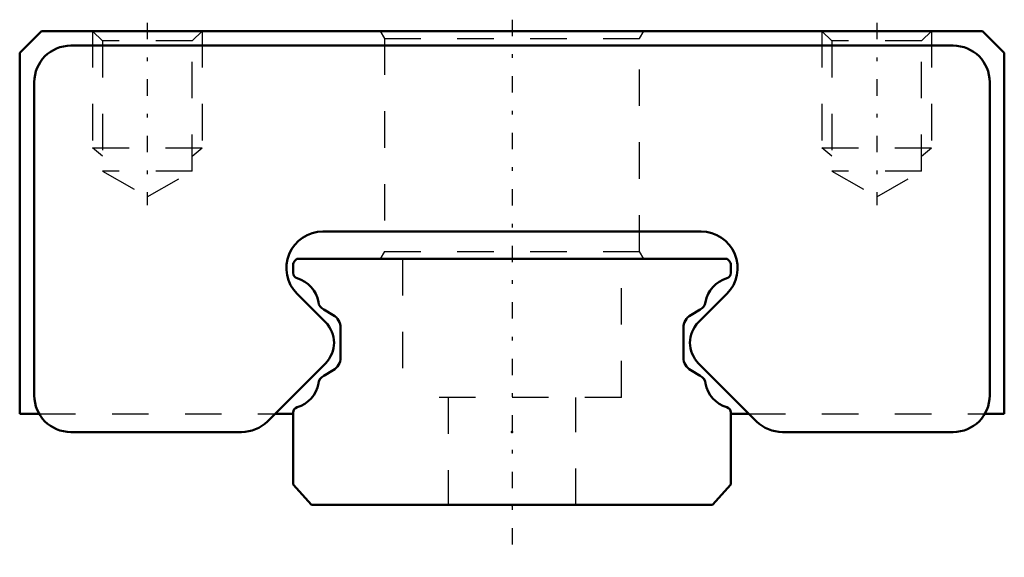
# Model space of a CAD drawing. Header units: millimetres. Extents: x -13.5 to 13.5, y -1.4 to 13.3.
import ezdxf

# ---------------------------------------------------------------- set-up
doc = ezdxf.new("R2010")
doc.units = ezdxf.units.MM
doc.linetypes.add('Center', pattern=[1.5, 0.45, -0.5, 0.05, -0.5])
doc.linetypes.add('Dashed', pattern=[2, 1, -1])
for name, color, linetype, lineweight in [('2d ConnectionPoints', 7, 'Continuous', 50), ('AM_0', 7, 'Continuous', 50), ('AM_5', 3, 'Continuous', 25), ('AM_7', 7, 'Center', 25), ('AM_9', 6, 'Dashed', 25)]:
    doc.layers.add(name, color=color, linetype=linetype, lineweight=lineweight)

# ---------------------------------------------------------------- blocks, each defined once
blk = doc.blocks.new('1_Slider__EPF12_M_10_11_0_in_EPF12M27_95LM_G10_0_25_65_1_2')
at = {"layer": 'AM_0'}
for p, q in [((-12.9, 13), (-13.5, 12.4)), ((12.9, 13), (-12.9, 13)), ((13.5, 12.4), (12.9, 13)), ((12.1, 12.6), (-12.1, 12.6)), ((-13.5, 12.4), (-13.5, 2.5)), ((13.5, 2.5), (13.5, 12.4)), ((-13.1, 11.6), (-13.1, 3)), ((13.1, 3), (13.1, 11.6)), ((-5.186, 7.5), (5.186, 7.5)), ((-5.116, 5.016), (-5.893, 5.793)), ((5.893, 5.793), (5.116, 5.016)), ((-6.707, 2.293), (-5.116, 3.884)), ((5.116, 3.884), (6.707, 2.293)), ((-13.5, 2.5), (-12.966, 2.5)), ((-6.5, 2.5), (-6, 2.5)), ((6, 2.5), (6.5, 2.5)), ((12.966, 2.5), (13.5, 2.5)), ((-12.1, 2), (-7.414, 2)), ((7.414, 2), (12.1, 2))]:
    blk.add_line(p, q, dxfattribs=at)
for centre, radius, start, end in [((-12.1, 11.6), 1, 90, 180), ((12.1, 11.6), 1, 0, 90), ((-5.186, 6.5), 1, 90, 225), ((5.186, 6.5), 1, 315, 90), ((-5.681, 4.45), 0.8, 315, 45), ((5.681, 4.45), 0.8, 135, 225), ((-12.1, 3), 1, 180, 270), ((12.1, 3), 1, 270, 360), ((-7.414, 3), 1, 270, 315), ((7.414, 3), 1, 225, 270)]:
    blk.add_arc(centre, radius, start, end, dxfattribs=at)
at = {"layer": 'AM_5', "linetype": 'Dashed'}
for p, q in [((-11.5, 13), (-11.5, 9.8)), ((-8.5, 13), (-8.5, 9.8)), ((8.5, 13), (8.5, 9.8)), ((11.5, 13), (11.5, 9.8)), ((-11.229, 9.566), (-11.5, 9.8)), ((-11.5, 9.8), (-8.5, 9.8)), ((-8.77, 9.566), (-8.5, 9.8)), ((8.771, 9.566), (8.5, 9.8)), ((8.5, 9.8), (11.5, 9.8)), ((11.229, 9.566), (11.5, 9.8))]:
    blk.add_line(p, q, dxfattribs=at)
at = {"layer": 'AM_7'}
for p, q in [((-10, 13.227), (-10, 8.223)), ((10, 13.227), (10, 8.223))]:
    blk.add_line(p, q, dxfattribs=at)
at = {"layer": 'AM_9'}
for p, q in [((-11.5, 13), (-11.229, 12.729)), ((-8.77, 12.729), (-8.5, 13)), ((-3.615, 13), (-3.5, 12.8)), ((3.5, 12.8), (3.615, 13)), ((8.5, 13), (8.771, 12.729)), ((11.229, 12.729), (11.5, 13)), ((-11.229, 12.729), (-11.229, 9.16)), ((-8.77, 12.729), (-11.229, 12.729)), ((-8.77, 9.16), (-8.77, 12.729)), ((-3.5, 12.8), (-3.5, 6.95)), ((-3.5, 12.8), (3.5, 12.8)), ((3.5, 6.95), (3.5, 12.8)), ((8.771, 12.729), (8.771, 9.16)), ((11.229, 12.729), (8.771, 12.729)), ((11.229, 9.16), (11.229, 12.729)), ((-11.229, 9.16), (-10, 8.45)), ((-8.77, 9.16), (-11.229, 9.16)), ((-10, 8.45), (-8.77, 9.16)), ((11.229, 9.16), (8.771, 9.16)), ((8.771, 9.16), (10, 8.45)), ((10, 8.45), (11.229, 9.16)), ((-3.5, 6.95), (-3.615, 6.75)), ((-3.5, 6.95), (3.5, 6.95)), ((3.615, 6.75), (3.5, 6.95)), ((-12.966, 2.5), (-6.5, 2.5)), ((6.5, 2.5), (12.966, 2.5))]:
    blk.add_line(p, q, dxfattribs=at)
blk = doc.blocks.new('2_EPF12_M9510_R_Track_0_in_EPF12M27_95LM_G10_0_25_65_1_2')
at = {"layer": 'AM_0'}
for p, q in [((-5.9, 6.75), (-5.956, 6.694)), ((5.9, 6.75), (-5.9, 6.75)), ((5.956, 6.694), (5.9, 6.75)), ((-6, 6.588), (-6, 6.365)), ((6, 6.365), (6, 6.588)), ((-5.163, 5.357), (-4.9, 5.205)), ((4.9, 5.205), (5.163, 5.357)), ((-4.7, 4.859), (-4.7, 4.041)), ((4.7, 4.041), (4.7, 4.859)), ((-4.9, 3.695), (-5.163, 3.543)), ((5.163, 3.543), (4.9, 3.695)), ((-6, 2.535), (-6, 0.562)), ((6, 0.562), (6, 2.535)), ((-6, 0.562), (-5.5, 0)), ((5.5, 0), (6, 0.562)), ((-5.5, 0), (5.5, 0))]:
    blk.add_line(p, q, dxfattribs=at)
for centre, radius, start, end in [((-5.851, 6.588), 0.149, 134.9994, 179.9999), ((5.851, 6.588), 0.149, 0.0001, 45.0006), ((-5.866, 6.352), 0.134, 174.7454, 259.0335), ((-6.123, 5.427), 0.826, 9.6926, 73.7797), ((6.123, 5.427), 0.826, 106.2203, 170.3074), ((5.866, 6.352), 0.134, 280.9665, 5.2546), ((-5.042, 5.597), 0.268, 186.4461, 243.2457), ((5.004, 5.623), 0.31, 300.842, 349.4662), ((-5.1, 4.859), 0.4, 0, 60.0007), ((5.1, 4.859), 0.4, 119.9993, 180), ((-5.114, 4.049), 0.414, 301.0839, 358.915), ((5.114, 4.049), 0.414, 181.085, 238.9161), ((-5.03, 3.295), 0.282, 118.2226, 172.0849), ((5.03, 3.295), 0.282, 7.9151, 61.7774), ((-6.123, 3.473), 0.826, 286.2203, 350.3075), ((6.123, 3.473), 0.826, 189.6925, 253.7797), ((-5.85, 2.535), 0.15, 106.2152, 180), ((5.85, 2.535), 0.15, 360, 73.7848)]:
    blk.add_arc(centre, radius, start, end, dxfattribs=at)
at = {"layer": 'AM_7'}
blk.add_line((0, 13.312), (0, -1.438), dxfattribs=at)
at = {"layer": 'AM_9'}
for p, q in [((-3, 6.75), (-3, 2.95)), ((3, 2.95), (3, 6.75)), ((3, 2.95), (-3, 2.95)), ((-1.75, 2.95), (-1.75, 0)), ((1.75, 0), (1.75, 2.95))]:
    blk.add_line(p, q, dxfattribs=at)

msp = doc.modelspace()

# ---------------------------------------------------------------- linework, layer by layer
at = {"layer": '2d ConnectionPoints'}
for p in [(0, 2), (0, 0), (0, 0)]:
    msp.add_point(p, dxfattribs=at)

# ---------------------------------------------------------------- block references
for name in ['2_EPF12_M9510_R_Track_0_in_EPF12M27_95LM_G10_0_25_65_1_2', '1_Slider__EPF12_M_10_11_0_in_EPF12M27_95LM_G10_0_25_65_1_2']:
    msp.add_blockref(name, (0, 0))

doc.saveas('drawing.dxf')
